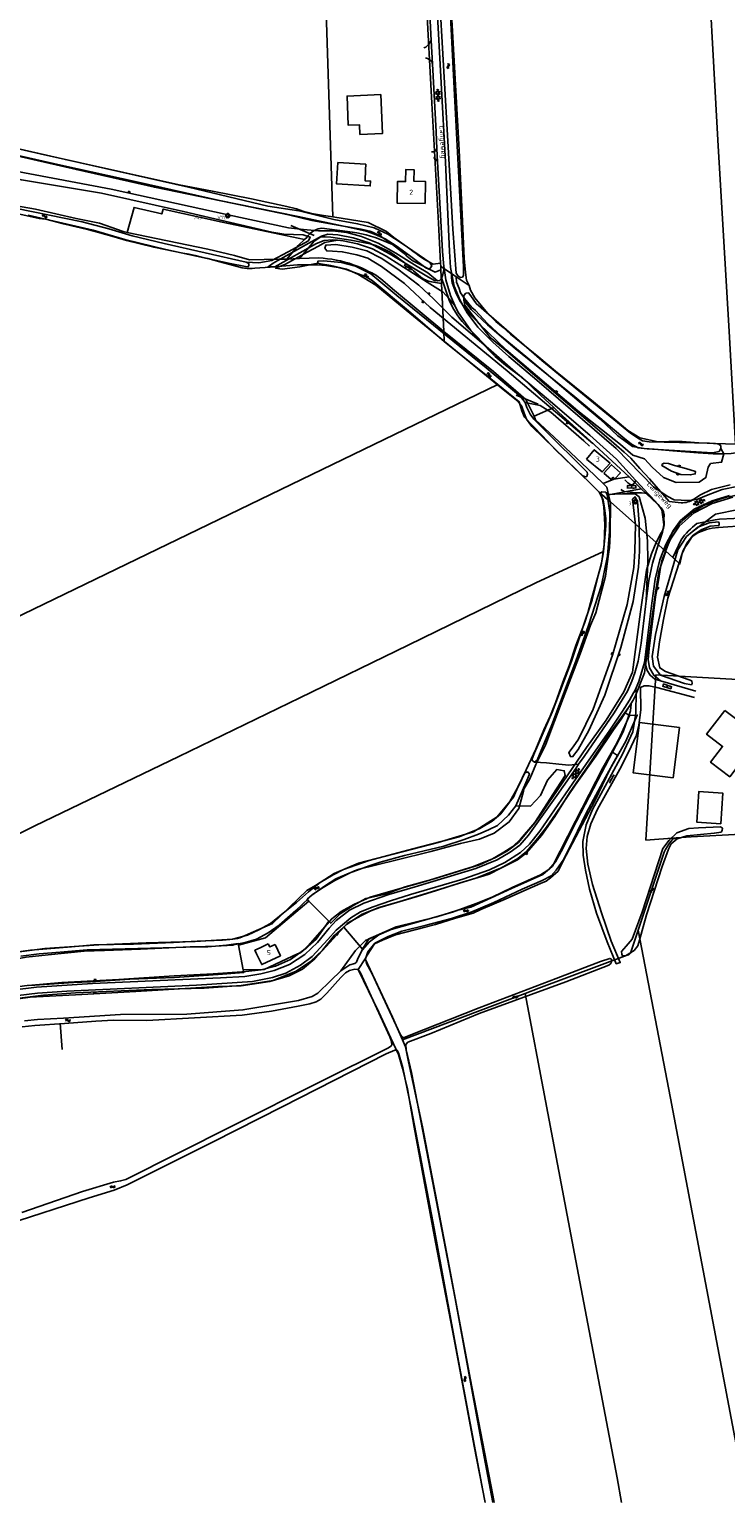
# Model space of a CAD drawing. Header units: metres. Extents: x 51973 to 58000, y 375000 to 380663.
# Tile 16 of 56: x 56652 to 57000, y 375000 to 375736. Entities that reach past the tile are written whole.
import ezdxf
from ezdxf.enums import TextEntityAlignment as Align

# ---------------------------------------------------------------- set-up
doc = ezdxf.new("R2010")
doc.units = ezdxf.units.M
doc.header["$LTSCALE"] = 0.1
doc.layers.get('0').update_dxf_attribs({"linetype": 'CONTINUOUS'})
doc.layers.add('B-WA-OG-TOPOGRAFIE-G', color=253, linetype='CONTINUOUS')
doc.styles.add('ISOCP', font='ISOCP.shx', dxfattribs={"height": 1.8})

# ---------------------------------------------------------------- blocks, each defined once
blk = doc.blocks.new('M01')
at = {"color": 0}
for radius in [1.05, 0.625]:
    blk.add_circle((0, 0), radius, dxfattribs=at)
blk = doc.blocks.new('BIJPIJL')
at = {"color": 0}
blk.add_line((0, 0), (1, 0), dxfattribs=at)
blk = doc.blocks.new('S016')
at = {"color": 0, "linetype": 'Continuous'}
for points in [[(0.01, -0.38), (2.65, 1.15)], [(2.65, -1.15), (0.01, 0.38)], [(5.07, -1.15), (1.09, 1.15)], [(1.09, -1.15), (5.07, 1.15)], [(6.16, -0.38), (3.51, 1.15)], [(3.51, -1.15), (6.16, 0.37)]]:
    blk.add_lwpolyline(points, dxfattribs=at)
blk = doc.blocks.new('S026')
at = {"color": 0}
for p, q in [((0, 0), (4.4, 0)), ((0.2, 0.5), (0.2, 0)), ((1.2, 0), (1.2, -0.5)), ((2.2, 0.5), (2.2, 0)), ((3.2, 0), (3.2, -0.5)), ((4.2, 0.5), (4.2, 0))]:
    blk.add_line(p, q, dxfattribs=at)
blk = doc.blocks.new('S022')
at = {"color": 0}
for p, q in [((0.01, 1.15), (0.31, 1.15)), ((0.31, -2.3), (0.31, 2.3)), ((0.31, 2.1), (1.51, 2.1)), ((0.31, 0), (1.51, 0)), ((1.51, -2.3), (1.51, 2.3)), ((1.51, 1.05), (1.81, 1.05)), ((0.01, -1.15), (0.31, -1.15)), ((0.31, -2.1), (1.51, -2.1)), ((1.51, -1.05), (1.81, -1.05))]:
    blk.add_line(p, q, dxfattribs=at)
blk = doc.blocks.new('S05')
at = {"color": 0}
for p, q in [((0.08, 0.3), (0.38, 0.59)), ((0.11, -0.19), (0.41, 0.09)), ((0.38, 0.59), (0.68, 0.71)), ((0.41, 0.09), (0.71, 0.21)), ((0.68, 0.71), (1.01, 0.62)), ((0.71, 0.21), (1.02, 0.12)), ((1.01, 0.62), (1.33, 0.37)), ((1.02, 0.12), (1.36, -0.12)), ((1.33, 0.37), (1.66, 0.13)), ((1.66, 0.13), (1.97, 0.04)), ((1.97, 0.04), (2.28, 0.16)), ((2.28, 0.16), (2.58, 0.44)), ((1.36, -0.12), (1.68, -0.37)), ((1.68, -0.37), (2, -0.46)), ((2, -0.46), (2.31, -0.33)), ((2.31, -0.33), (2.61, -0.05))]:
    blk.add_line(p, q, dxfattribs=at)
blk = doc.blocks.new('S04')
at = {"color": 0}
for p, q in [((0, 0.5), (0.5, 0.5)), ((0, 0.25), (1, 0.25)), ((0, 0), (0.5, 0)), ((0, -0.25), (1, -0.25)), ((0, -0.5), (0.5, -0.5))]:
    blk.add_line(p, q, dxfattribs=at)

msp = doc.modelspace()

# ---------------------------------------------------------------- linework, layer by layer
at = {"layer": 'B-WA-OG-TOPOGRAFIE-G'}
for points in [[(56855.747, 375685.131), (56853.957, 375719.189), (56853.35, 375730.737), (56852.827, 375740.695), (56852.008, 375756.27), (56848.039, 375830.53), (56847.401, 375841.962), (56847.352, 375842.849), (56845.893, 375869.007)], [(56849.833, 375868.705), (56853.442, 375801.691), (56856.203, 375749.214), (56860.422, 375669.936), (56862.439, 375625.349), (56863.022, 375617.336), (56864.874, 375608.015), (56867.755, 375600.826), (56871.338, 375594.598), (56876.639, 375587.521), (56884.093, 375579.971), (56892.156, 375572.903), (56906.121, 375560.969), (56945.738, 375526.832), (56964.53, 375507.658), (56971.25, 375503.007), (56974.828, 375501.268), (56981.828, 375500.785), (56986.211, 375501.426), (56991.804, 375503.767), (56998.885, 375506.283), (57007.01, 375508.051), (57009.692, 375508.579)], [(56987.46, 375851.63), (56990.526, 375793.13), (56996.6, 375681.04), (57002.308, 375585.378), (57005.474, 375528.974)], [(56854.92, 375806.994), (56854.57, 375820.166), (56855.254, 375821.863), (56856.92, 375822.762), (56858.039, 375822.504), (56858.758, 375820.645), (56859.554, 375813.188), (56862.307, 375756.366), (56865.005, 375703.683), (56869.469, 375617.626), (56869.508, 375613.249), (56868.946, 375612.503), (56867.96, 375612.372), (56866.779, 375613.053), (56865.819, 375614.476), (56864.221, 375636.512), (56861.248, 375686.355), (56857.77, 375747.31), (56855.734, 375789.625), (56854.92, 375806.994)], [(56804.096, 375642.641), (56802.137, 375703.878), (56799.793, 375776.172), (56798.64, 375815.25)], [(56846.906, 375814.608), (56850.829, 375752.288), (56853.638, 375699.52), (56857.007, 375639.482), (56858.019, 375619.453)], [(56872.278, 375608.346), (56870.951, 375611.06), (56870.414, 375614.819), (56869.93, 375620.064), (56869.849, 375621.85), (56868.936, 375640.55), (56867.309, 375676.041), (56863.747, 375738.224), (56860.624, 375793.022), (56859.2, 375815.6)], [(56292.149, 375725.02), (56266.85, 375726.059), (56265.18, 375725.773), (56264.768, 375724.721), (56265.004, 375723.472), (56265.886, 375722.744), (56267.291, 375722.485), (56317.722, 375720.926), (56363.266, 375719.216), (56428.258, 375717.062), (56446.248, 375716.166), (56452.537, 375716.07), (56457.289, 375715.559), (56464.426, 375714.411), (56475.71, 375712.47), (56517.479, 375702.533), (56567.202, 375691.604), (56614.386, 375680.654), (56668.23, 375668.455), (56706.916, 375659.971), (56747.487, 375650.758), (56786.777, 375642.884), (56786.795, 375642.882)], [(56787.358, 375645.578), (56787.139, 375645.656), (56771.647, 375648.054), (56732.022, 375657.483), (56670.464, 375671.233), (56612.571, 375684.546), (56553.94, 375697.728), (56503.515, 375709.371), (56472.861, 375716.516), (56464.265, 375717.788), (56455.383, 375718.722), (56440.843, 375719.293), (56391.599, 375721.063), (56341.513, 375723.551), (56292.149, 375725.02)], [(56853.35, 375730.737), (56852.169, 375728.963), (56851.341, 375728.099), (56850.611, 375727.49), (56849.62, 375727.048)], [(56853.957, 375719.189), (56853.681, 375720.351), (56852.329, 375721.322), (56851.48, 375721.784), (56850.451, 375722.173)], [(56782.014, 375637.144), (56751.856, 375643.579), (56693.319, 375656.494), (56634.772, 375667.437), (56568.335, 375683.215), (56500.163, 375698.47), (56475.954, 375703.691), (56462.825, 375706.281), (56451.762, 375707.686), (56436.993, 375708.678), (56416.355, 375708.9), (56359.476, 375710.695), (56291.17, 375713.268)], [(56291.231, 375709.61), (56377.716, 375707.405), (56439.084, 375705.798), (56454.84, 375704.677), (56467.808, 375702.556), (56478.894, 375700.389), (56503.116, 375694.921), (56534.218, 375687.509), (56591.97, 375674.746), (56648.51, 375661.089), (56688.574, 375654.413), (56729.463, 375645.348), (56773.708, 375635.066), (56779.753, 375634.031)], [(56817.672, 375683.804), (56817.464, 375688.683), (56811.911, 375688.446), (56811.29, 375703.012), (56828.108, 375703.728)], [(56817.672, 375683.804), (56828.936, 375684.284), (56828.108, 375703.728)], [(56818.31, 375636.494), (56809.548, 375638.005), (56793.697, 375640.863), (56782.017, 375643.671), (56753.762, 375649.543), (56714.935, 375657.439), (56675.946, 375666.281), (56632.256, 375676.34), (56614.386, 375680.654), (56567.202, 375691.604)], [(56785.933, 375646.586), (56781.114, 375647.798), (56763.551, 375651.651), (56743.967, 375655.413), (56727.382, 375658.715), (56699.716, 375664.732), (56657.842, 375674.158), (56612.571, 375684.546)], [(56955.084, 375414.73), (56956.732, 375420.515), (56958.26, 375429.54), (56960.481, 375447.87), (56960.816, 375450.58), (56962.101, 375460.956), (56963.925, 375469.488), (56966.139, 375476.597), (56967.223, 375479.595), (56968.952, 375485.022), (56969.592, 375488.632), (56969.186, 375492.689), (56968.698, 375496.139), (56966.885, 375498.913), (56963.088, 375502.786), (56961.706, 375504.315), (56956.353, 375510.235), (56955.561, 375511.091), (56945.973, 375521.458), (56932.71, 375533.458), (56912.907, 375550.345), (56895.484, 375565.054), (56881.995, 375576.886), (56873.128, 375585.869), (56866.619, 375595.193), (56865.187, 375598.38), (56862.999, 375603.252), (56860.652, 375611.135), (56859.757, 375617.067), (56859.649, 375617.786), (56858.946, 375625.397), (56857.807, 375646.653), (56856.551, 375670.11), (56856.202, 375676.638), (56855.747, 375685.131)], [(56856.202, 375676.638), (56855.558, 375675.677), (56854.846, 375675.147), (56853.541, 375675.159)], [(56806.69, 375669.745), (56806.066, 375659.083), (56822.861, 375658.102), (56823.004, 375660.55), (56820.25, 375660.711), (56820.571, 375666.204)], [(56820.73, 375668.924), (56806.69, 375669.745)], [(56820.571, 375666.204), (56820.73, 375668.924)], [(56850.251, 375649.286), (56850.442, 375660.329), (56844.725, 375660.428), (56844.824, 375666.193), (56840.602, 375666.266), (56840.499, 375660.294), (56836.499, 375660.363), (56836.312, 375649.527), (56850.251, 375649.286)], [(56856.551, 375670.11), (56855.962, 375671.102), (56855.378, 375671.823), (56854.463, 375672.328)], [(56610.016, 375652.915), (56610.948, 375652.637), (56643.216, 375644.921), (56657.29, 375641.863), (56660.645, 375641.419), (56669.445, 375639.077)], [(56701.319, 375634.797), (56699.391, 375635.305), (56687.532, 375639.415), (56675.868, 375641.867), (56655.533, 375646.428), (56639.321, 375649.39)], [(56651.773, 375643.482), (56684.413, 375636.027), (56700.162, 375631.32), (56720.718, 375626.256), (56752.896, 375619.284), (56760.463, 375617.819), (56761.757, 375617.736), (56762.23, 375618.566), (56762.165, 375619.342), (56760.813, 375620), (56719.833, 375629.389), (56703.776, 375633.096), (56692.113, 375636.708), (56678.886, 375640.173), (56653.488, 375645.382), (56639.671, 375648.221)], [(56701.319, 375634.797), (56704.796, 375647.337), (56718.638, 375644.15), (56719.361, 375646.565), (56748.842, 375639.914), (56790.029, 375631.291)], [(56785.933, 375646.586), (56787.805, 375645.927), (56789.7, 375645.335), (56791.614, 375644.809), (56793.545, 375644.35), (56795.491, 375643.959), (56797.449, 375643.637), (56799.418, 375643.383)], [(56787.358, 375645.578), (56796.683, 375643.295), (56804.705, 375641.33), (56816.532, 375639.161), (56824.895, 375637.194), (56831.743, 375633.935), (56838.79, 375629.268), (56852.642, 375619.831), (56853.584, 375618.079), (56853.049, 375617.086), (56852.194, 375616.556), (56850.584, 375617.242), (56842.474, 375623.355), (56835.846, 375628.152), (56830.386, 375631.687), (56824.979, 375633.954), (56820.753, 375635.485), (56812.591, 375637.277), (56786.795, 375642.882)], [(56694.869, 375632.601), (56690.67, 375633.825), (56686.455, 375634.992), (56682.224, 375636.1), (56677.978, 375637.151), (56673.718, 375638.143), (56669.445, 375639.077)], [(56851.692, 375614.662), (56846.335, 375617.753), (56835.692, 375624.524), (56826.753, 375629.524), (56818.418, 375632.782), (56811.164, 375634.866), (56803.943, 375635.649), (56797.069, 375635.729), (56789.564, 375636.281), (56782.014, 375637.144)], [(56798.635, 375637.037), (56797.765, 375636.887), (56796.91, 375636.664), (56796.078, 375636.369), (56795.273, 375636.005), (56794.502, 375635.574), (56793.771, 375635.079), (56793.084, 375634.524), (56792.446, 375633.913), (56791.862, 375633.25), (56791.337, 375632.54)], [(56811.574, 375635.357), (56798.635, 375637.037)], [(56804.096, 375642.641), (56799.418, 375643.383)], [(56842.698, 375626.637), (56834.696, 375632.35), (56830.984, 375635.398), (56821.854, 375639.75), (56804.096, 375642.641)], [(56830.455, 375631.325), (56829.244, 375632.177), (56827.991, 375632.964), (56826.697, 375633.684), (56825.368, 375634.334), (56824.006, 375634.914), (56822.615, 375635.421), (56821.2, 375635.854), (56819.763, 375636.212), (56818.31, 375636.494)], [(56694.869, 375632.601), (56701.023, 375630.854), (56714.637, 375627.418), (56729.18, 375624.501)], [(56781.109, 375621.554), (56777.196, 375621.425), (56762.556, 375621.241), (56754.96, 375623.281), (56741.594, 375626.489), (56701.319, 375634.797)], [(56779.753, 375634.031), (56789.386, 375633.58), (56792.809, 375632.507), (56791.925, 375630.6), (56781.761, 375625.233), (56773.629, 375620.794), (56767.149, 375619.669), (56760.813, 375620)], [(56859.757, 375617.067), (56859.171, 375613.839), (56858.471, 375611.77), (56857.525, 375610.779), (56856.418, 375610.626), (56855.034, 375610.832), (56851.985, 375612.455), (56832.855, 375623.992), (56822.288, 375629.683), (56814.35, 375632.101), (56806.662, 375633.622), (56801.705, 375634.044), (56798.507, 375633.067), (56792.148, 375629.47), (56776.604, 375620.886), (56774.401, 375619.412), (56771.837, 375617.696), (56775.201, 375617.597), (56795.982, 375629.389), (56799.911, 375630.898), (56804.009, 375631.207), (56806.445, 375630.965), (56809.32, 375630.679), (56816.422, 375629.226), (56823.929, 375626.699), (56830.898, 375622.934), (56851.344, 375610), (56859.325, 375605.073), (56862.109, 375601.751), (56865.187, 375598.38)], [(56796.671, 375619.433), (56787.671, 375617.662), (56778.873, 375616.459), (56775.519, 375616.944), (56780.476, 375619.043), (56791.367, 375624.935), (56797.041, 375628.012), (56800.1, 375629.773), (56806.445, 375630.965)], [(56790.029, 375631.291), (56786.887, 375628.291), (56781.109, 375621.554)], [(56830.57, 375626.21), (56825.588, 375628.367), (56822.812, 375629.195), (56813.201, 375631.024), (56803.249, 375632.481), (56800.381, 375632.709), (56798.242, 375632.613), (56794.887, 375630.438), (56787.445, 375621.764)], [(56791.337, 375632.54), (56790.029, 375631.291)], [(56827.468, 375631.548), (56825.255, 375632.308), (56823.02, 375632.998), (56820.763, 375633.615), (56818.488, 375634.161), (56816.196, 375634.633), (56813.891, 375635.032), (56811.574, 375635.357)], [(56833.921, 375628.751), (56827.468, 375631.548)], [(56833.921, 375628.751), (56830.455, 375631.325)], [(56747.721, 375620.097), (56744.669, 375620.984), (56741.601, 375621.81), (56738.516, 375622.575), (56735.417, 375623.279), (56732.305, 375623.921), (56729.18, 375624.501)], [(56787.445, 375621.764), (56781.109, 375621.554)], [(56797.173, 375622.086), (56787.445, 375621.764)], [(56822.376, 375615.243), (56820.415, 375616.227), (56818.42, 375617.138), (56816.394, 375617.977), (56814.338, 375618.742), (56812.255, 375619.431), (56810.149, 375620.044), (56808.022, 375620.58), (56805.877, 375621.039), (56803.717, 375621.419), (56801.544, 375621.721), (56799.362, 375621.943), (56797.173, 375622.086)], [(56934.098, 375529.293), (56891.376, 375565.683), (56852.81, 375597.379), (56839.953, 375609.4), (56828.515, 375617.888), (56821.592, 375621.986), (56816.142, 375623.65), (56808.844, 375625.231), (56803.962, 375625.507), (56801.093, 375625.635), (56800.093, 375626.924), (56800.625, 375628.564), (56805.636, 375628.779), (56813.837, 375627.466), (56821.191, 375625.64), (56828.248, 375621.994), (56836.582, 375616.546), (56847.143, 375608.436), (56854.415, 375601.731), (56863.727, 375592.515), (56881.995, 375576.886)], [(56844.509, 375615.645), (56842.929, 375617.166), (56841.299, 375618.632), (56839.621, 375620.044), (56837.896, 375621.397), (56836.126, 375622.692), (56834.314, 375623.927), (56832.461, 375625.1), (56830.57, 375626.21)], [(56840.445, 375623.797), (56838.468, 375625.375), (56833.921, 375628.751)], [(56840.445, 375623.797), (56841.19, 375623.041), (56841.978, 375622.329), (56842.806, 375621.665), (56843.671, 375621.05), (56844.571, 375620.486), (56845.502, 375619.976)], [(56842.698, 375626.637), (56844.223, 375625.416), (56845.786, 375624.244), (56847.387, 375623.124), (56849.024, 375622.057), (56850.694, 375621.044)], [(56747.721, 375620.097), (56758.813, 375617.143)], [(56758.813, 375617.143), (56760.068, 375616.95), (56761.332, 375616.835), (56762.6, 375616.797), (56763.869, 375616.836), (56765.133, 375616.952)], [(56765.133, 375616.952), (56772.853, 375617.418), (56786.494, 375618.628), (56792.447, 375618.658)], [(56812.711, 375615.641), (56810.75, 375616.271), (56808.767, 375616.83), (56806.766, 375617.316), (56804.748, 375617.73), (56802.716, 375618.07), (56800.673, 375618.336), (56798.623, 375618.529), (56796.566, 375618.646), (56794.507, 375618.689), (56792.447, 375618.658)], [(56926.306, 375515.814), (56903.574, 375537.904), (56900.982, 375541.535), (56899.82, 375544.52), (56898.638, 375547.893), (56896.895, 375550.326), (56890.224, 375555.644), (56840.854, 375596.029), (56825.613, 375608.565), (56816.723, 375614.039), (56810.939, 375616.478), (56803.143, 375618.388), (56798.054, 375619.129), (56796.671, 375619.433), (56796.741, 375620.523), (56799.555, 375620.626), (56808.479, 375619.747), (56815.517, 375617.934), (56823.219, 375614.149), (56836.174, 375603.401), (56847.536, 375594.207), (56880.765, 375567.111), (56897.962, 375552.837), (56900.357, 375549.868), (56901.217, 375547.278), (56902.845, 375543.962), (56904.73, 375541.476), (56909.73, 375536.467), (56931.237, 375515.016), (56931.477, 375514.003), (56931.106, 375512.861), (56930.509, 375512.698), (56929.211, 375513.226), (56926.306, 375515.814)], [(56812.711, 375615.641), (56818.643, 375613.527)], [(56828.135, 375611.692), (56827.045, 375612.498), (56825.923, 375613.258), (56824.769, 375613.969), (56823.586, 375614.631), (56822.376, 375615.243)], [(56849.701, 375611.473), (56848.107, 375612.473), (56844.509, 375615.645)], [(56858.168, 375616.181), (56855.26, 375614.938), (56845.502, 375619.976)], [(56858.019, 375619.453), (56854.362, 375618.946), (56850.694, 375621.044)], [(56851.692, 375614.662), (56856.418, 375610.626)], [(56858.019, 375619.453), (56858.098, 375617.883)], [(56858.098, 375617.883), (56858.168, 375616.181)], [(56858.098, 375617.883), (56863.423, 375614.302)], [(56858.168, 375616.181), (56858.31, 375612.693)], [(56823.77, 375610.781), (56822.993, 375611.371), (56822.181, 375611.91), (56821.337, 375612.397), (56820.463, 375612.83), (56819.564, 375613.207), (56818.643, 375613.527)], [(56823.77, 375610.781), (56841.967, 375595.644), (56859.892, 375580.36)], [(56859.602, 375585.41), (56835.073, 375605.813), (56828.135, 375611.692)], [(56849.701, 375611.473), (56850.432, 375611.082), (56851.19, 375610.748), (56851.972, 375610.473), (56852.773, 375610.259), (56853.588, 375610.107), (56854.412, 375610.018)], [(56858.471, 375609.286), (56854.412, 375610.018)], [(56858.31, 375612.693), (56858.471, 375609.286)], [(56858.31, 375612.693), (56862.38, 375600.941), (56864.204, 375597.096), (56866.392, 375593.601)], [(56858.471, 375609.286), (56859.602, 375585.41)], [(56863.423, 375614.302), (56865.9, 375612.635)], [(56865.677, 375604.8), (56863.876, 375609.715), (56863.57, 375612.101), (56863.423, 375614.302)], [(56865.9, 375612.635), (56866.026, 375610.029), (56867.267, 375606.791), (56867.936, 375604.636), (56870.02, 375601.857), (56873.735, 375597.379), (56875.487, 375595.797), (56881.542, 375589.368), (56888.311, 375582.925), (56901.654, 375572.065), (56910.895, 375564.263), (56929.492, 375548.537), (56937.795, 375541.468), (56946.669, 375533.197), (56949.718, 375530.994), (56953.908, 375527.87), (56959.75, 375526.864), (56964.863, 375526.523), (56974.133, 375525.74), (56986.853, 375524.769), (56994.34, 375524.141), (56999.342, 375524.159), (57003.277, 375524.436), (57005.676, 375524.622)], [(56865.9, 375612.635), (56872.278, 375608.346)], [(56872.278, 375608.346), (56872.965, 375605.962), (56875.148, 375602.229), (56881.413, 375594.487), (56885.731, 375590.354), (56889.357, 375587.306), (56892.978, 375584.02), (56907.139, 375572.43), (56915.564, 375565.477), (56934.526, 375550.101), (56946.109, 375540.467), (56951.606, 375535.834), (56957.722, 375532.26), (56966.865, 375530.239), (56972.087, 375530.303), (56978.876, 375530.404), (56987.075, 375529.643), (56995.523, 375529.353), (57005.474, 375528.974)], [(56865.677, 375604.8), (56866.277, 375603.407), (56866.946, 375602.045), (56867.682, 375600.718), (56868.483, 375599.429), (56869.347, 375598.182)], [(56992.504, 375529.495), (56962.295, 375530.218), (56958.988, 375530.746), (56957.267, 375531.616), (56952.924, 375534.604), (56908.579, 375570.914), (56875.857, 375599.387), (56873.188, 375603.126), (56871.951, 375604.72), (56870.741, 375604.428), (56869.724, 375603.284), (56869.712, 375600.933), (56873.319, 375596.315), (56881.483, 375588.678), (56895.374, 375576.856), (56925.081, 375552.624), (56949.126, 375532.479), (56953.503, 375528.952), (56956.831, 375527.206), (56961.231, 375526.643), (56993.975, 375524.643), (56997.279, 375525.322), (56998.18, 375526.915), (56998.108, 375528.196), (56997.196, 375528.987), (56996.309, 375529.186), (56992.504, 375529.495)], [(56998.18, 375526.915), (56999.604, 375524.197), (56998.49, 375519.992), (56993.057, 375519.305), (56991.744, 375517.457), (56990.721, 375512.326), (56987.374, 375510.076), (56975.894, 375509.796), (56969.414, 375512.288), (56963.748, 375517.549), (56959.899, 375521.61), (56954.113, 375523.597), (56948.002, 375528.915), (56926.716, 375545.696), (56890.843, 375576.099), (56877.313, 375589.188), (56870.124, 375598.515), (56869.712, 375600.933)], [(56866.392, 375593.601), (56867.575, 375591.978), (56868.819, 375590.402), (56870.122, 375588.874), (56871.482, 375587.397), (56872.898, 375585.973)], [(56978.344, 375499.716), (56972.364, 375500.344), (56967.984, 375505.28), (56962.524, 375511.697), (56957.634, 375516.912), (56953.099, 375522.001), (56949.829, 375525.042), (56942.232, 375531.74), (56920.244, 375550.39), (56908.902, 375560.138), (56890.312, 375576.221), (56882.822, 375582.322), (56877.255, 375589.336), (56872.71, 375593.949), (56869.347, 375598.182)], [(56859.602, 375585.41), (56876.877, 375571.495), (56884.486, 375565.392), (56900.722, 375551.415), (56904.74, 375542.943)], [(56859.892, 375580.36), (56859.602, 375585.41)], [(56872.898, 375585.973), (56882.442, 375575.666), (56885.24, 375572.873), (56890.505, 375568.483), (56899.062, 375562.122), (56908.046, 375553.493), (56914.597, 375547.281)], [(56886.662, 375558.809), (56859.892, 375580.36)], [(56556.183, 375399.12), (56886.662, 375558.809)], [(56937.25, 375504.958), (56932.596, 375509.684), (56915.564, 375526.211), (56908.926, 375533.247), (56899.984, 375542.47), (56898.713, 375545.709), (56897.373, 375550.187), (56886.662, 375558.809)], [(56900.357, 375549.868), (56907.831, 375548.329), (56913.209, 375545.027), (56929.615, 375530.711), (56932.486, 375527.999)], [(56914.597, 375547.281), (56904.74, 375542.943)], [(56904.74, 375542.943), (56905.556, 375541.222), (56914.864, 375532.532), (56931.439, 375516.847), (56939.286, 375509.349)], [(56914.597, 375547.281), (56917.15, 375544.86), (56932.919, 375530.501), (56952.248, 375512.672)], [(56930.98, 375521.605), (56934.883, 375526.216), (56942.815, 375519.502), (56938.825, 375515.145), (56930.98, 375521.605)], [(56939.674, 375514.605), (56943.463, 375518.765), (56947.92, 375514.705), (56945.176, 375511.715), (56944.359, 375512.464), (56943.311, 375511.32), (56939.674, 375514.605)], [(56968.594, 375518.435), (56973.421, 375515.511), (56978.147, 375513.818), (56982.835, 375513.611), (56985.374, 375514.121), (56985.414, 375515.425), (56980.59, 375516.894), (56974.903, 375518.288), (56971.931, 375519.318), (56969.838, 375519.531), (56968.834, 375519.075), (56968.594, 375518.435)], [(56939.286, 375509.349), (56944.66, 375511.463), (56952.248, 375512.672)], [(56952.248, 375512.672), (56958.293, 375506.646)], [(56923.544, 375420.588), (56933.749, 375451.275), (56938.721, 375470.511), (56939.744, 375478.902), (56940.164, 375488.843), (56939.593, 375497.72), (56938.967, 375501.437), (56937.981, 375504.634), (56938.605, 375505.206), (56940.62, 375504.951), (56941.276, 375503.901), (56942.668, 375494.9), (56942.401, 375485.302), (56941.543, 375473.266), (56938.41, 375458.463), (56931.947, 375438.341), (56925.685, 375420.512), (56913.589, 375388.737), (56906.37, 375371.036), (56905.047, 375370.06), (56903.923, 375370.759), (56903.748, 375371.755), (56905.008, 375374.697), (56913.761, 375395.054), (56923.544, 375420.588)], [(56937.25, 375504.958), (56939.288, 375501.2), (56939.993, 375497.169), (56940.732, 375491.949), (56940.595, 375488.253), (56940.16, 375482.406), (56939.438, 375475.357)], [(56937.25, 375504.958), (56942.762, 375500.274)], [(56939.286, 375509.349), (56941.228, 375507.493), (56942.042, 375503.663)], [(56960.816, 375450.58), (56961.58, 375470.773), (56961.478, 375480.703), (56960.25, 375492.117), (56957.242, 375502.688), (56955.296, 375504.275), (56948.964, 375504.12), (56941.276, 375503.901)], [(56958.293, 375506.646), (56942.042, 375503.663)], [(56961.706, 375504.315), (56958.551, 375504.662), (56955.844, 375504.741), (56952.883, 375504.989), (56949.861, 375505.43), (56948.141, 375506.315)], [(56950.197, 375511.204), (56951.63, 375509.76), (56953.224, 375508.774), (56954.541, 375509.003), (56955.26, 375510.163), (56955.561, 375511.091)], [(56958.293, 375506.646), (56966.306, 375499.126), (56968.288, 375497.182)], [(57002.822, 375508.62), (56993.472, 375506.304), (56987.953, 375503.686), (56984.694, 375501.61)], [(57009.872, 375504.194), (57007.844, 375503.884), (57005.823, 375503.523), (57003.813, 375503.112), (57001.814, 375502.65), (56999.827, 375502.137)], [(56792.216, 375300.62), (56791.267, 375301.585), (56793.793, 375303.75), (56798.537, 375306.953), (56805.147, 375310.943), (56812.797, 375314.704), (56814.979, 375315.694), (56817.347, 375316.534), (56835.662, 375321.156), (56853.082, 375325.431), (56867.914, 375329.351), (56877.415, 375331.614), (56884.818, 375334.503), (56892.349, 375340.197), (56897.226, 375346.968), (56899.453, 375355.576), (56899.872, 375356.89), (56902.558, 375361.484), (56903.727, 375364.059), (56905.596, 375368.823), (56910.491, 375378.641), (56914.989, 375390.617), (56919.373, 375402.073), (56927.801, 375424.188), (56933.057, 375438.612), (56935.642, 375444.635), (56940.401, 375462.983), (56941.954, 375473.974), (56942.532, 375477.333), (56942.775, 375483.873), (56942.95, 375500.115)], [(57002.528, 375503.346), (56993.843, 375500.752), (56984.733, 375496.469), (56978.047, 375490.794), (56974.465, 375486.085), (56970.636, 375478.949), (56967.711, 375471.223), (56965.351, 375461.544), (56963.606, 375449.596), (56961.68, 375433.526), (56960.105, 375421.012), (56959.972, 375419.955), (56957.23, 375410.38), (56955.304, 375406), (56954.547, 375404.7), (56952.438, 375401.076), (56949.063, 375395.572), (56942.35, 375385.603), (56933.332, 375372.708), (56924.232, 375359.625), (56907.604, 375335.533), (56902.568, 375329.156), (56897.91, 375324.94), (56890.221, 375319.861), (56882.524, 375316.172), (56869.096, 375311.618), (56842.925, 375303.843), (56833.036, 375300.832)], [(56924.37, 375377.679), (56926.933, 375381.58), (56934.365, 375396.49), (56944.032, 375423.49), (56951.344, 375448.818), (56954.6, 375467.388), (56955.194, 375475.627), (56955.469, 375488.643), (56954.025, 375501.473), (56955.316, 375502.619), (56956.492, 375500.304), (56957.274, 375489.131), (56957.515, 375475.523), (56956.952, 375467.466), (56954.332, 375450.323), (56948.073, 375427.368), (56940.196, 375403.581), (56932.13, 375385.952), (56926.769, 375376.367)], [(56942.042, 375503.663), (56942.762, 375500.274)], [(56942.762, 375500.274), (56942.95, 375500.115)], [(56942.95, 375500.115), (56965.778, 375479.871)], [(56968.009, 375410.714), (56964.685, 375413.513), (56962.399, 375417.294), (56961.734, 375421.456), (56962.357, 375426.903), (56965.518, 375452.756), (56966.754, 375459.956), (56968.08, 375468.337), (56968.662, 375470.722), (56971.831, 375478.917), (56973.047, 375481.586), (56973.669, 375482.595), (56977.277, 375487.956), (56984.737, 375494.674), (56993.788, 375499.363), (57004.161, 375502.471)], [(56969.767, 375493.94), (56969.674, 375494.537), (56969.516, 375495.121), (56969.296, 375495.683), (56969.015, 375496.219), (56968.678, 375496.72), (56968.288, 375497.182)], [(56989.625, 375498.298), (56988.097, 375497.474), (56986.601, 375496.593), (56985.14, 375495.654), (56983.716, 375494.661), (56982.331, 375493.613), (56980.988, 375492.513), (56979.687, 375491.363), (56978.432, 375490.164), (56977.223, 375488.917), (56976.063, 375487.625)], [(56978.344, 375499.716), (56979.186, 375499.727), (56980.025, 375499.804), (56980.854, 375499.947), (56981.67, 375500.156), (56982.467, 375500.428), (56983.24, 375500.763), (56983.984, 375501.158), (56984.694, 375501.61)], [(56999.827, 375502.137), (56998.078, 375501.636), (56996.346, 375501.079), (56994.632, 375500.466), (56992.94, 375499.798), (56991.27, 375499.075), (56989.625, 375498.298)], [(56993.769, 375487.006), (56996.952, 375487.339), (57025.372, 375489.296), (57047.84, 375491.477), (57055.992, 375492.075), (57064.127, 375492.842), (57089.933, 375496.302), (57101.775, 375498.048), (57108.639, 375498.962)], [(56968.38, 375484.687), (56968.786, 375485.431), (56969.127, 375486.207), (56969.401, 375487.009), (56969.605, 375487.831), (56969.739, 375488.668), (56969.801, 375489.513), (56969.791, 375490.361), (56969.709, 375491.204)], [(56969.767, 375493.94), (56969.709, 375491.204)], [(56986.219, 375489.323), (56985.069, 375488.473), (56983.96, 375487.57), (56982.895, 375486.616), (56981.877, 375485.613), (56980.906, 375484.562), (56979.987, 375483.468), (56979.12, 375482.331), (56978.307, 375481.154)], [(56983.806, 375485.148), (56995.474, 375494.028), (57006.941, 375496.379)], [(57012.605, 375492.716), (57004.61, 375491.926), (56997.457, 375491.476), (56995.307, 375491.162), (56986.219, 375489.323)], [(56986.684, 375487.491), (56992.297, 375489.697), (56996.965, 375490.189)], [(56996.989, 375488.366), (56997.245, 375488.566), (56997.247, 375489.598), (56996.965, 375490.189)], [(56996.989, 375488.366), (56992.79, 375487.965), (56988.308, 375486.188), (56984.293, 375483.473), (56981.205, 375479.568), (56978.743, 375474.433), (56971.583, 375452.012), (56969.438, 375441.311), (56967.431, 375430.17), (56966.519, 375422.48), (56967.634, 375417.149), (56970.44, 375415.33), (56982.25, 375411.223), (56983.634, 375410.684), (56983.843, 375409.474), (56983.463, 375408.787), (56980.023, 375409.343), (56967.972, 375413.593), (56964.521, 375417.986), (56963.827, 375422.859), (56965.474, 375433.93), (56969.835, 375452.853), (56976.666, 375476.163), (56980.929, 375482.804), (56986.684, 375487.491)], [(56968.38, 375484.687), (56965.778, 375479.871)], [(56974.349, 375485.399), (56973.803, 375484.515), (56973.315, 375483.597), (56972.888, 375482.65), (56972.524, 375481.677), (56972.224, 375480.682)], [(56976.063, 375487.625), (56974.349, 375485.399)], [(56981.088, 375478.743), (56983.284, 375482.018), (56984.576, 375483.422)], [(56993.769, 375487.006), (56992.381, 375486.714), (56991.012, 375486.346), (56989.665, 375485.904), (56988.343, 375485.389), (56987.052, 375484.802), (56985.795, 375484.146), (56984.576, 375483.422)], [(56939.438, 375475.357), (56905.674, 375459.692), (56841.784, 375428.571), (56787.641, 375402.237), (56727.154, 375372.874), (56655.149, 375338.203), (56581.994, 375302.071), (56553.911, 375288.685)], [(56757.725, 375282.343), (56774.047, 375289.43), (56791.237, 375305.865), (56795.45, 375308.478), (56804.807, 375314.444), (56817.045, 375319.535), (56838.906, 375325.239), (56856.75, 375329.883), (56874.506, 375335.189), (56886.283, 375342.797), (56894.533, 375352.645), (56896.692, 375357.625), (56900.861, 375366.192), (56905.575, 375376.56), (56909.595, 375386.195), (56912.858, 375393.071), (56915.414, 375399.689), (56919.176, 375410.032), (56922.284, 375418.213), (56925.693, 375428.427), (56928.467, 375435.766), (56929.912, 375439.496), (56931.671, 375444.784), (56933.729, 375452.222), (56938.392, 375468.782), (56939.315, 375474.166), (56939.438, 375475.357)], [(56802.141, 375290.529), (56803.086, 375289.568), (56807.914, 375294.313), (56814.656, 375298.656), (56820.74, 375301.999), (56830.427, 375304.112), (56840.29, 375307.766), (56854.769, 375311.818), (56877.414, 375318.755), (56885.492, 375322.476), (56891.501, 375325.727), (56897.07, 375329.947), (56905.034, 375339.578), (56907.04, 375342.241), (56931.041, 375377.322), (56940.777, 375391.029), (56949.623, 375405.152), (56953.917, 375415.076), (56957.933, 375445.274), (56960.92, 375465.975), (56963.518, 375474.283), (56965.826, 375479.828)], [(56950.394, 375394.783), (56954.287, 375401.071), (56955.399, 375403.387), (56959.951, 375414.727), (56962.725, 375434.355), (56965.562, 375454.87), (56967.185, 375465.192), (56970.633, 375475.493)], [(56965.778, 375479.871), (56965.826, 375479.828)], [(56965.826, 375479.828), (56965.883, 375479.777), (56970.157, 375475.922)], [(56972.224, 375480.682), (56970.157, 375475.922)], [(56970.157, 375475.922), (56970.633, 375475.493)], [(56970.633, 375475.493), (56974.115, 375472.353)], [(56978.307, 375481.154), (56974.115, 375472.353)], [(56974.115, 375472.353), (56977.662, 375469.153), (56978.83, 375474.446)], [(56981.088, 375478.743), (56980.519, 375477.951), (56980.006, 375477.121), (56979.553, 375476.257), (56979.16, 375475.364), (56978.83, 375474.446)], [(56985.644, 375405.483), (56968.009, 375410.714), (56965.084, 375411.581), (56962.822, 375413.529), (56961.331, 375415.849), (56960.439, 375418.814), (56960.105, 375421.012)], [(56832.22, 375303.912), (56845.321, 375307.831), (56875.652, 375316.96), (56886.248, 375321.259), (56892.828, 375325.039), (56897.585, 375328.582), (56902.025, 375333.541), (56916.14, 375353.34), (56925.591, 375366.94), (56927.067, 375369.063), (56929.754, 375372.93), (56944.878, 375394.809), (56951.407, 375405.598), (56953.585, 375410.574), (56955.084, 375414.73)], [(56954.547, 375404.7), (56955.694, 375406.264), (56955.872, 375405.231), (56955.662, 375394.484), (56954.224, 375385.278), (56948.942, 375374.146), (56940.271, 375358.151), (56934.062, 375346.409), (56930.827, 375338.762), (56929.08, 375330.401), (56929.338, 375323.538), (56930.448, 375316.127), (56932.439, 375306.659), (56935.936, 375294.677), (56941.328, 375280.339), (56945.837, 375269.304), (56947.844, 375269.855), (56943.379, 375280.648), (56938.523, 375294.834), (56934.066, 375308.947), (56931.65, 375319.118), (56930.85, 375326.867), (56931.333, 375332.953), (56933.175, 375339.267), (56936.523, 375346.594), (56947.591, 375366.65), (56952.23, 375375.48), (56955.886, 375383.262), (56957.131, 375388.513), (56958.113, 375396.148), (56958.004, 375407.422), (56959.78, 375408.213), (56962.193, 375408.308), (56966.117, 375407.371), (56985.027, 375402.424)], [(56964.299, 375392.122), (56965.637, 375413.744)], [(56965.637, 375413.744), (57032.861, 375409.835)], [(56809.605, 375287.569), (56811.437, 375289.601), (56818.103, 375293.264), (56823.085, 375295.815), (56827.746, 375297.402), (56846.308, 375302.897), (56856.074, 375305.864), (56867.855, 375309.803), (56879.596, 375313.315), (56882.391, 375314.115), (56887.859, 375316.886), (56892.021, 375319.183), (56896.651, 375321.867), (56900.932, 375325.444), (56906.589, 375332.042), (56910.994, 375337.664), (56915.479, 375344.139), (56925.387, 375358.626), (56935.63, 375373.149), (56944.507, 375386.174), (56948.352, 375391.483), (56950.394, 375394.783)], [(56820.328, 375271.796), (56821.28, 375273.546), (56824.947, 375279.184), (56829.045, 375281.042), (56835.535, 375283.751), (56850.292, 375287.578), (56855.565, 375288.976), (56865.481, 375292.128), (56874.37, 375294.58), (56878.157, 375296.414), (56890.392, 375301.67), (56899.7, 375305.773), (56907.963, 375309.345), (56910.873, 375310.664), (56912.985, 375312.323), (56916.74, 375315.532), (56920.865, 375323.553), (56935.24, 375351.112), (56942.83, 375366.711), (56950.595, 375380.635), (56956.345, 375393.606), (56952.439, 375393.337)], [(56948.493, 375392.548), (56953.334, 375399.187), (56952.903, 375395.68), (56949.25, 375385.292)], [(56950.394, 375394.783), (56952.439, 375393.337)], [(57000.107, 375395.968), (57008.079, 375389.918), (57011.219, 375394.055), (57020.834, 375386.759), (57002.617, 375362.754), (56992.994, 375370.057), (56999.006, 375377.971), (56991.029, 375384.031), (57000.107, 375395.968)], [(56818.978, 375276.62), (56822.118, 375281.772), (56824.459, 375282.762), (56835.875, 375287.762), (56856.09, 375292.838), (56866.099, 375295.915), (56873.197, 375297.672), (56893.475, 375306.984), (56909.18, 375313.871), (56913.986, 375318.096), (56925.429, 375340.527), (56939.131, 375367.254), (56945.502, 375378.326), (56947.875, 375383.143), (56952.439, 375393.337)], [(56837.72, 375300.45), (56853.482, 375305.305), (56876.134, 375312.209), (56888.763, 375317.452), (56896.408, 375321.21), (56900.911, 375324.715), (56908.425, 375333.345), (56915.2, 375342.974), (56922.438, 375354.692), (56932.202, 375368.716), (56941.893, 375383.465), (56948.493, 375392.548)], [(56974.229, 375362.25), (56954.299, 375364.793), (56957.502, 375389.891)], [(56957.502, 375389.891), (56977.426, 375387.353), (56974.229, 375362.25)], [(56960.59, 375331.116), (56964.299, 375392.122)], [(56943.957, 375375.101), (56949.25, 375385.292)], [(56884.116, 375302.713), (56893.9, 375307.418), (56908.039, 375313.674), (56912.078, 375316.347), (56915.418, 375320.309), (56919.201, 375326.844), (56926.055, 375340.539), (56936.645, 375361.021), (56943.957, 375375.101)], [(56946.471, 375373.458), (56940.512, 375362.64), (56930.826, 375344.625), (56924.284, 375331.071), (56919.675, 375321.654), (56915.892, 375316.046), (56913.292, 375313.18), (56908.841, 375310.868), (56898.84, 375306.512), (56884.725, 375299.853)], [(56924.37, 375377.679), (56922.235, 375374.856), (56922.916, 375372.866), (56923.914, 375372.73), (56926.769, 375376.367)], [(56946.471, 375373.458), (56943.957, 375375.101)], [(56822.32, 375320.892), (56844.125, 375326.719), (56867.267, 375332.815), (56877.672, 375336.924), (56883.9, 375340.546), (56888.173, 375344.299), (56892.522, 375350.044), (56897.364, 375358.787), (56900.232, 375364.725), (56901.632, 375365.231), (56902.414, 375364.152), (56900.654, 375359.798), (56895.65, 375348.197), (56892.054, 375343.641), (56886.541, 375338.45), (56882.046, 375336.25), (56876.93, 375334.058), (56869.882, 375331.38), (56859.728, 375328.032), (56840.023, 375323.4), (56827.797, 375320.057), (56822.325, 375318.295)], [(56832.074, 375305.314), (56850.254, 375310.465), (56874.454, 375317.88), (56884.039, 375321.758), (56889.686, 375325.105), (56894.223, 375327.888), (56897.934, 375331.527), (56905.098, 375339.844), (56914.105, 375353.866), (56920.32, 375363.356), (56919.885, 375365.79), (56916.134, 375366.38), (56911.554, 375361.07), (56907.987, 375353.448), (56902.95, 375348.111), (56895.65, 375348.197)], [(56905.047, 375370.06), (56911.063, 375369.669)], [(56927.067, 375369.063), (56922.085, 375368.559), (56917.136, 375369.006), (56911.063, 375369.669)], [(56998.21, 375339.325), (56986.162, 375340.047), (56987.08, 375355.379), (56999.128, 375354.657), (56998.21, 375339.325)], [(56958.781, 375295.072), (56969.116, 375326.857), (56972.232, 375331.122), (56976.077, 375334.681), (56982.109, 375336.946), (56987.016, 375337.327), (56997.951, 375337.675), (56998.923, 375337.105), (56998.745, 375335.955), (56998.303, 375335.16), (56994.866, 375334.535), (56981.063, 375333.223), (56976.332, 375331.764), (56973.279, 375329.212), (56971.901, 375326.553), (56968.854, 375317.959), (56960.94, 375293.685)], [(57057.758, 375336.827), (56983.336, 375332.709), (56976.021, 375332.197)], [(56976.021, 375332.197), (56960.59, 375331.116)], [(56973.896, 375331.468), (56972.975, 375330.269), (56972.106, 375329.033), (56971.29, 375327.761), (56970.528, 375326.456), (56969.821, 375325.12)], [(56976.021, 375332.197), (56975.462, 375332.109), (56974.916, 375331.956), (56974.392, 375331.742), (56973.896, 375331.468)], [(56644.858, 375274.898), (56660.139, 375276.97), (56687.184, 375278.831), (56710.874, 375279.731), (56735.364, 375280.482), (56754.059, 375281.681), (56761.517, 375283.645), (56767.246, 375286.302), (56773.064, 375289.429), (56779.379, 375294.621), (56786.026, 375299.979), (56791.984, 375305.331), (56797.904, 375309.97), (56804.302, 375313.762), (56809.462, 375316.409), (56815.602, 375318.625), (56822.32, 375320.892)], [(56969.821, 375325.12), (56956.87, 375286.09)], [(56822.325, 375318.295), (56812.262, 375314.649), (56805.652, 375311.768), (56800.018, 375308.098), (56793.636, 375303.586), (56791.976, 375301.979), (56785.69, 375295.891), (56777.307, 375288.66), (56771.802, 375284.794), (56765.924, 375281.673), (56760.412, 375279.851), (56754.56, 375278.714), (56754.159, 375278.636), (56745.522, 375278.154), (56725.738, 375277.422), (56681.28, 375276.264), (56667.793, 375275.06), (56657.274, 375274.202), (56648.168, 375273.104)], [(56832.074, 375305.314), (56822.791, 375302.55), (56814.695, 375298.957), (56808.4, 375295.424), (56804.449, 375292.454), (56803.597, 375291.813), (56797.867, 375285.125), (56790.602, 375276.999), (56783.068, 375271.368), (56775.585, 375268.109), (56768.285, 375266.209), (56759.091, 375265.31), (56758.611, 375265.293), (56744.392, 375264.283), (56724.78, 375263.196), (56697.125, 375261.444), (56668.62, 375259.862), (56651.86, 375258.383)], [(56832.22, 375303.912), (56819.671, 375299.628), (56812.469, 375296.17), (56805.789, 375290.892), (56802.317, 375287.033), (56796.566, 375279.86), (56790.19, 375273.988), (56782.517, 375269.005), (56774.776, 375265.863), (56768.228, 375264.295), (56760.156, 375263.021), (56747.964, 375262.317), (56683.984, 375259.442), (56656.021, 375257.665), (56643.843, 375256.057)], [(56713.627, 375256.46), (56739.792, 375257.141), (56758.388, 375258.467), (56774.26, 375260.953), (56785.868, 375265.552), (56792.947, 375270.463), (56799.037, 375276.171), (56805.063, 375283.587), (56810.923, 375288.991), (56818.814, 375294.038), (56827.132, 375297.355), (56837.72, 375300.45)], [(56757.04, 375278.682), (56770.485, 375282.193), (56792.216, 375300.62)], [(56792.216, 375300.62), (56802.141, 375290.529)], [(56812.607, 375268.808), (56815.155, 375269.401), (56815.923, 375270.153), (56816.62, 375271.925), (56818.779, 375276.072), (56822.427, 375280.324), (56827.103, 375283.756), (56833.296, 375286.417), (56849.29, 375290.903), (56864.046, 375295.075), (56875.894, 375299.353), (56884.116, 375302.713)], [(56818.039, 375295.259), (56824.361, 375297.833), (56833.036, 375300.832)], [(56884.725, 375299.853), (56873.617, 375295.18), (56863.468, 375291.87), (56850.801, 375288.59), (56838.676, 375285.638), (56831.751, 375282.929), (56825.117, 375279.579), (56821.595, 375275.337), (56820.43, 375271.833), (56820.919, 375269.381), (56823.721, 375264.522), (56837.984, 375233.795), (56838.628, 375232.909), (56839.524, 375232.346), (56842.347, 375233.478), (56877.391, 375247.197), (56915.796, 375261.869), (56938.065, 375270.376), (56942.652, 375271.982), (56943.413, 375271.527), (56943.547, 375270.429), (56943.288, 375269.68), (56942.119, 375268.64), (56920.653, 375260.287), (56877.331, 375244.513), (56853.088, 375234.406), (56841.74, 375230.182), (56840.688, 375228.958), (56840.869, 375226.297), (56843.531, 375214.916), (56865.261, 375101.939), (56879.806, 375022.87), (56884.107, 375000)], [(56646.9, 375253.437), (56656.469, 375254.655), (56671.241, 375255.67), (56736.041, 375258.665), (56764.079, 375260.459), (56774.048, 375262.474), (56780.718, 375264.675), (56788.056, 375268.525), (56793.876, 375272.964), (56801.693, 375281.488), (56805.828, 375286.087), (56813.18, 375292.18)], [(56759.417, 375266.353), (56769.853, 375266.476), (56786.476, 375274.306), (56787.948, 375274.798), (56795.876, 375281.549), (56802.141, 375290.529)], [(56813.18, 375292.18), (56818.039, 375295.259)], [(56958.781, 375295.072), (56953.832, 375281.64), (56950.897, 375278.162), (56948.542, 375275.391), (56948.634, 375274.023), (56948.98, 375273.25), (56950.457, 375273.245), (56954.744, 375275.998), (56956.618, 375278.252), (56957.422, 375281.154), (56960.94, 375293.685)], [(56772.608, 375260.42), (56782.299, 375263.294), (56789.072, 375266.54), (56795.205, 375271.835), (56800.915, 375277.931), (56809.605, 375287.569)], [(56808.224, 375265.828), (56815.482, 375275.851), (56820.581, 375280.874), (56827.103, 375283.756)], [(56809.605, 375287.569), (56818.978, 375276.62)], [(56900.397, 375254.508), (56907.116, 375257.059), (56951.286, 375273.522), (56952.106, 375273.777), (56953.041, 375274.552), (56956.87, 375286.09)], [(57011.367, 375000), (56992.33, 375100.075), (56972.949, 375202.103), (56956.87, 375286.09)], [(56552.393, 375224.112), (56562.04, 375230.869), (56566.563, 375234.557), (56573.195, 375239.142), (56586.634, 375246.638), (56599.566, 375253.32), (56604.941, 375256.167), (56614.681, 375260.992), (56621.246, 375263.794), (56632.079, 375267.888), (56639.014, 375270.389), (56650.897, 375272.563), (56661.787, 375273.702), (56679.789, 375275.669), (56690.004, 375275.976), (56708.054, 375276.679), (56732.841, 375277.749), (56741.642, 375277.823), (56745.513, 375278.059), (56751.042, 375278.637), (56756.9, 375279.404), (56757.04, 375278.682)], [(56642.017, 375274.613), (56653.044, 375276.098), (56673.471, 375277.714), (56684.746, 375278.849), (56704.498, 375279.018), (56724.587, 375279.911), (56736.351, 375280.582), (56749.073, 375281.04), (56752.634, 375281.374)], [(56649.998, 375240.717), (56656.58, 375241.37), (56669.498, 375242.09), (56697.981, 375243.91), (56731.11, 375244.106), (56759.243, 375246.247), (56786.942, 375250.986), (56793.855, 375252.922), (56796.605, 375254.555), (56803.154, 375260.995), (56808.224, 375265.828), (56812.607, 375268.808), (56815.155, 375269.401), (56815.923, 375270.153), (56816.62, 375271.925), (56818.779, 375276.072), (56818.978, 375276.62)], [(56752.634, 375281.374), (56753.923, 375281.52), (56755.204, 375281.73), (56756.472, 375282.005), (56757.725, 375282.343)], [(56757.04, 375278.682), (56759.417, 375266.353)], [(56767.767, 375277.265), (56765.23, 375276.061), (56766.059, 375274.314)], [(56775.262, 375278.938), (56777.922, 375273.331), (56768.619, 375268.918), (56766.059, 375274.314)], [(56767.767, 375277.265), (56771.905, 375279.228)], [(56771.905, 375279.228), (56772.634, 375277.691), (56775.262, 375278.938)], [(56649.998, 375240.717), (56656.58, 375241.37), (56669.498, 375242.09), (56697.981, 375243.91), (56731.11, 375244.106), (56759.243, 375246.247), (56786.942, 375250.986), (56793.855, 375252.922), (56796.605, 375254.555), (56803.154, 375260.995), (56808.224, 375265.828), (56812.607, 375268.808)], [(56816.799, 375266.417), (56820.328, 375271.796)], [(56820.328, 375271.796), (56834.027, 375242.563), (56839.04, 375231.207)], [(56552.393, 375224.112), (56552.67, 375218.387), (56561.779, 375224.497), (56569.808, 375229.482), (56582.008, 375235.072), (56595.213, 375240.768), (56605.156, 375245.276), (56618.692, 375250.245), (56628.722, 375253.916), (56638.581, 375256.808), (56651.371, 375258.4), (56655.243, 375258.635), (56674.58, 375259.981), (56683.01, 375260.355), (56702.608, 375261.643), (56725.049, 375262.467), (56746.825, 375263.983), (56759.684, 375264.965), (56759.417, 375266.353)], [(56648.874, 375237.725), (56655.208, 375238.496), (56670.011, 375239.438), (56685.664, 375240.607), (56694.483, 375241.117), (56711.242, 375240.896), (56758.805, 375243.644), (56773.434, 375245.556), (56786.897, 375248.146), (56792.745, 375249.29), (56795.9, 375250.306), (56798.134, 375251.613), (56801.091, 375254.595), (56808.242, 375262.469), (56810.553, 375264.84), (56812.581, 375265.87), (56815.245, 375266.612), (56816.799, 375266.417)], [(56812.581, 375265.87), (56810.553, 375264.84), (56808.242, 375262.469), (56801.091, 375254.595), (56798.134, 375251.613), (56795.9, 375250.306), (56792.745, 375249.29), (56786.897, 375248.146), (56773.434, 375245.556), (56758.805, 375243.644), (56711.242, 375240.896), (56694.483, 375241.117), (56685.664, 375240.607), (56670.011, 375239.438), (56655.208, 375238.496), (56648.874, 375237.725)], [(56833.403, 375230.931), (56832.662, 375232.708), (56817.781, 375265.099), (56816.799, 375266.417), (56815.245, 375266.612), (56812.581, 375265.87)], [(56816.799, 375266.417), (56827.159, 375245.06), (56833.184, 375232.07), (56836.939, 375223.91), (56838.919, 375217.019), (56840.175, 375212.328), (56841.444, 375206.708), (56844.811, 375187.603), (56849.588, 375161.539), (56855.523, 375130.097), (56864.857, 375081.668), (56874.812, 375028.143), (56880.352, 375000)], [(56463.951, 375000), (56465.303, 375017.085), (56469.47, 375040.753), (56473.958, 375052.942), (56481.698, 375071.038), (56489.162, 375086.634), (56499.805, 375107.127), (56519.41, 375142.265), (56533.722, 375166.305), (56547.623, 375188.293), (56559.64, 375203.97), (56571.217, 375216.116), (56586.725, 375226.235), (56601.779, 375234.806), (56617.642, 375241.045), (56636.146, 375248.209), (56646.243, 375251.896), (56659.591, 375253.566), (56675.586, 375254.726), (56713.627, 375256.46)], [(56638.555, 375250.671), (56652.826, 375252.63), (56678.601, 375253.972), (56705.716, 375255.454), (56746.622, 375257.871), (56758.27, 375258.243), (56772.608, 375260.42)], [(56839.04, 375231.207), (56900.397, 375254.508)], [(56948.507, 375000), (56946.27, 375012.268), (56924.902, 375124.324), (56910.505, 375200.733), (56900.397, 375254.508)], [(56880.31, 375000), (56879.163, 375006.028), (56866.551, 375073.359), (56854.795, 375136.96), (56843.473, 375196.231), (56839.152, 375217.297), (56837.003, 375224.865), (56836.276, 375226.128), (56835.118, 375226.139), (56830.848, 375224.23), (56778.838, 375197.73), (56744.355, 375180.267), (56701.422, 375158.809), (56694.883, 375156.126), (56682.421, 375152.323), (56641.107, 375138.959)], [(56648.748, 375144.893), (56678.966, 375155.388), (56694.484, 375160.154), (56698.048, 375160.736), (56700.621, 375161.459), (56753.309, 375188.032), (56797.789, 375210.306), (56831.659, 375227.126), (56833.57, 375228.365), (56833.676, 375229.135), (56833.403, 375230.931)], [(56839.04, 375231.207), (56840.543, 375227.802), (56842.045, 375220.307), (56848.942, 375187.781), (56856.09, 375150.459), (56862.986, 375114.719), (56872.76, 375062.106), (56884.156, 375003.741), (56884.842, 375000)]]:
    msp.add_lwpolyline(points, dxfattribs=at)

# ---------------------------------------------------------------- block references
for name, p, rotation in [('S05', (56862.055, 375716.669), 92.46466335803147), ('S016', (56856.878, 375700.278), 92.9796737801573), ('S04', (56702.179, 375654.539), 77.55767416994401), ('S05', (56658.768, 375643.118), 347.757140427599), ('S05', (56828.727, 375633.81), 151.3849683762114), ('S05', (56819.742, 375613.763), 329.331073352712), ('S026', (56839.867, 375618.464), 328.3286814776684), ('S04', (56849.511, 375600.464), 226.9265405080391), ('S04', (56851.999, 375603.959), 46.97319816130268), ('S05', (56883.46, 375562.88), 139.9083191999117), ('S04', (56915.779, 375554.964), 49.72445169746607), ('S04', (56921.685, 375539.866), 229.525465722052), ('S05', (56956.875, 375529.382), 340.9669201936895), ('S04', (56977.372, 375517.682), 76.21935474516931), ('S04', (56976.645, 375514.356), 250.3009275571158), ('S022', (56953.581, 375508.601), 267.0203262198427), ('S016', (56984.368, 375498.843), 21.53536487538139), ('S04', (56966.259, 375457.075), 350.6229393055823), ('S05', (56971.715, 375455.801), 254.8655249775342), ('S05', (56928.797, 375433.123), 70.67751762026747), ('S04', (56944.228, 375424.168), 163.9013090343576), ('S04', (56946.919, 375423.883), 341.6798104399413), ('S022', (56971.559, 375408.774), 252.7793006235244), ('S016', (56923.848, 375361.752), 55.18164551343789), ('S026', (56944.598, 375363.674), 241.5633713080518), ('S04', (56900.831, 375324.653), 307.8929433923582), ('S05', (56795.188, 375306.148), 36.86989764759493), ('S05', (56963.954, 375307.458), 252.3076991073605), ('S05', (56871.904, 375296.345), 199.7039515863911), ('S04', (56806.05, 375284.497), 318.1732886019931), ('S04', (56685.275, 375260.786), 93.18106920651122), ('S04', (56685.237, 375255.166), 272.6095927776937), ('S05', (56896.596, 375253.261), 201.3543773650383), ('S05', (56670.384, 375240.788), 3.154392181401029), ('S05', (56692.799, 375157.294), 16.49622422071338), ('S05', (56870.629, 375060.476), 99.96151659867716)]:
    msp.add_blockref(name, p, dxfattribs=dict(at, rotation=rotation))
ref = msp.add_blockref('M01', (56751.68, 375643.27), dxfattribs=at)
ref.add_attrib('0', '743      V119', dxfattribs={"layer": '0', "color": 0, "height": 1.8, "style": 'ISOCP'}).set_placement((56751.68, 375643.27), align=Align.TOP_RIGHT)
at = {"layer": 'B-WA-OG-TOPOGRAFIE-G', "color": 7}
for p, xscale, yscale, rotation in [((56794.755, 375633.285), 12.61179646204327, 12.61179646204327, 156.2418562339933), ((56895.875, 375553.435), 11.76223830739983, 11.76223830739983, 337.6802750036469), ((56667.835, 375239.565), 13.22052116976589, 13.22052116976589, 274.2597656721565)]:
    msp.add_blockref('BIJPIJL', p, dxfattribs=dict(at, xscale=xscale, yscale=yscale, rotation=rotation))
at = {"layer": 'B-WA-OG-TOPOGRAFIE-G'}
ref = msp.add_blockref('M01', (56955.49, 375500.32), dxfattribs=at)
ref.add_attrib('0', '311', dxfattribs={"layer": '0', "color": 0, "height": 1.8, "style": 'ISOCP'}).set_placement((56955.49, 375500.32), align=Align.TOP_RIGHT)

# ---------------------------------------------------------------- texts
at = {"layer": 'B-WA-OG-TOPOGRAFIE-G', "style": 'ISOCP'}
for rotation, p in [(273.036869, (56857.514, 375688.287)), (313.25693, (56960.99, 375508.869))]:
    msp.add_text('Langeweg', height=2.5, rotation=rotation, dxfattribs=at).set_placement(p)
for s, p in [('2', (56842.416, 375653.715)), ('3', (56935.656, 375520.317)), ('5', (56771.178, 375273.629))]:
    msp.add_text(s, height=2.5, dxfattribs=at).set_placement(p)

doc.saveas('drawing.dxf')
